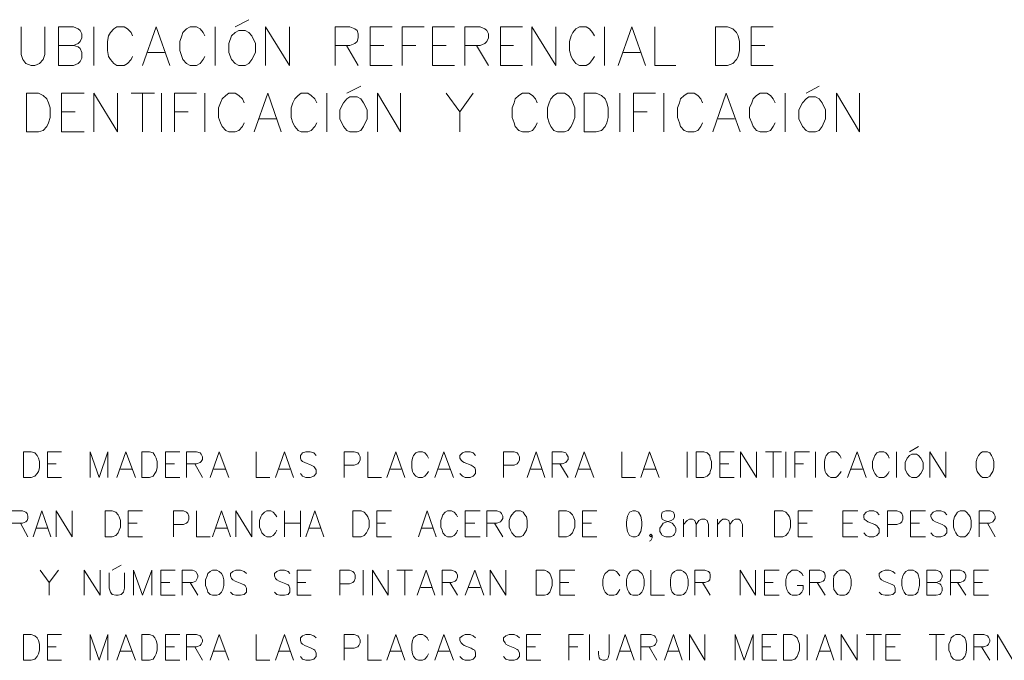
# Model space of a CAD drawing. Header units: millimetres. Extents: x 10 to 175, y 5 to 255.
# Tile 5 of 11: x 46 to 90, y 83 to 111. Entities that reach past the tile are written whole.
import ezdxf

# ---------------------------------------------------------------- set-up
doc = ezdxf.new("R2010")
doc.units = ezdxf.units.MM
doc.layers.add('DGE_SIMBOLOS', color=7, linetype='Continuous', lineweight=0)

msp = doc.modelspace()

# ---------------------------------------------------------------- linework, layer by layer
at = {"layer": 'DGE_SIMBOLOS'}
for points in [[(55.9619, 110.7707), (56.565, 111.0831)], [(46.509, 110.7707), (46.509, 109.5481), (46.588, 109.3207), (46.7191, 109.1502), (46.9556, 109.0648), (47.1132, 109.0648), (47.3236, 109.1502), (47.4808, 109.3207), (47.5598, 109.5481), (47.5598, 110.7707)], [(48.1629, 109.0648), (48.1629, 110.7707), (48.8196, 110.7707), (49.03, 110.6853), (49.1087, 110.5998), (49.1876, 110.4579), (49.1876, 110.2874), (49.1087, 110.1169), (49.03, 110.0314), (48.8196, 109.946), (48.1629, 109.946)], [(49.7128, 109.0648), (49.7128, 110.7707)], [(51.4193, 110.3725), (51.3668, 110.5147), (51.2092, 110.6853), (51.0516, 110.7707), (50.7365, 110.7707), (50.605, 110.6853), (50.4475, 110.5147), (50.3685, 110.3725), (50.316, 110.1169), (50.316, 109.7186), (50.3685, 109.4627), (50.4475, 109.3207), (50.605, 109.1502), (50.7365, 109.0648), (51.0516, 109.0648), (51.2092, 109.1502), (51.3668, 109.3207), (51.4193, 109.4627)], [(51.8659, 109.0648), (52.4694, 110.7707), (53.0732, 109.0648)], [(54.6224, 110.3725), (54.5435, 110.5147), (54.412, 110.6853), (54.2544, 110.7707), (53.9667, 110.7707), (53.8088, 110.6853), (53.6513, 110.5147), (53.5987, 110.3725), (53.5198, 110.1169), (53.5198, 109.7186), (53.5987, 109.4627), (53.6513, 109.3207), (53.8088, 109.1502), (53.9667, 109.0648), (54.2544, 109.0648), (54.412, 109.1502), (54.5435, 109.3207), (54.6224, 109.4627)], [(55.069, 109.0648), (55.069, 110.7707)], [(57.3007, 109.0648), (57.3007, 110.7707), (58.3514, 109.0648), (58.3514, 110.7707)], [(60.3733, 109.0648), (60.3733, 110.7707), (61.029, 110.7707), (61.2391, 110.6853), (61.3442, 110.5998), (61.3967, 110.4579), (61.3967, 110.2874), (61.3442, 110.1169), (61.2391, 110.0314), (61.029, 109.946), (60.3733, 109.946)], [(61.9222, 109.0648), (61.9222, 110.7707), (62.893, 110.7707)], [(63.3396, 109.0648), (63.3396, 110.7707), (64.3114, 110.7707)], [(64.6794, 109.0648), (64.6794, 110.7707), (65.6502, 110.7707)], [(66.0968, 109.0648), (66.0968, 110.7707), (66.78, 110.7707), (66.989, 110.6853), (67.0676, 110.5998), (67.1466, 110.4579), (67.1466, 110.2874), (67.0676, 110.1169), (66.989, 110.0314), (66.78, 109.946), (66.0968, 109.946)], [(67.6722, 109.0648), (67.6722, 110.7707), (68.644, 110.7707)], [(69.0631, 109.0648), (69.0631, 110.7707), (70.1139, 109.0648), (70.1139, 110.7707)], [(71.8207, 110.3725), (71.7417, 110.5147), (71.6106, 110.6853), (71.4527, 110.7707), (71.1647, 110.7707), (71.0071, 110.6853), (70.8756, 110.5147), (70.797, 110.3725), (70.7184, 110.1169), (70.7184, 109.7186), (70.797, 109.4627), (70.8756, 109.3207), (71.0071, 109.1502), (71.1647, 109.0648), (71.4527, 109.0648), (71.6106, 109.1502), (71.7417, 109.3207), (71.8207, 109.4627)], [(72.2669, 109.0648), (72.2669, 110.7707)], [(72.8714, 109.0648), (73.4746, 110.7707), (74.0788, 109.0648)], [(74.4989, 110.7707), (74.4989, 109.0648), (75.4186, 109.0648)], [(78.7525, 109.0648), (78.7525, 110.7707), (79.7236, 110.7707)], [(48.8196, 109.946), (49.03, 109.8895), (49.1087, 109.8041), (49.1876, 109.6336), (49.1876, 109.3776), (49.1087, 109.2353), (49.03, 109.1502), (48.8196, 109.0648), (48.1629, 109.0648)], [(52.1014, 109.6336), (52.837, 109.6336)], [(60.8711, 109.946), (61.3967, 109.0648)], [(61.9222, 109.946), (62.5264, 109.946)], [(63.3396, 109.946), (63.9438, 109.946)], [(64.6794, 109.946), (65.2826, 109.946)], [(66.6221, 109.946), (67.1466, 109.0648)], [(67.6722, 109.946), (68.2499, 109.946)], [(73.108, 109.6336), (73.8422, 109.6336)], [(78.7525, 109.946), (79.3567, 109.946)], [(61.9222, 109.0648), (62.893, 109.0648)], [(64.6794, 109.0648), (65.6502, 109.0648)], [(67.6722, 109.0648), (68.644, 109.0648)], [(78.7525, 109.0648), (79.7236, 109.0648)], [(48.2944, 106.1367), (48.2944, 107.8422), (49.2927, 107.8422)], [(49.7128, 106.1367), (49.7128, 107.8422), (50.7626, 106.1367), (50.7626, 107.8422)], [(51.3668, 107.8422), (52.3904, 107.8422)], [(51.8659, 107.8422), (51.8659, 106.1367)], [(52.7055, 106.1367), (52.7055, 107.8422)], [(53.2836, 106.1367), (53.2836, 107.8422), (54.2544, 107.8422)], [(54.6224, 106.1367), (54.6224, 107.8422)], [(56.3549, 107.4157), (56.2763, 107.5862), (56.1198, 107.7285), (55.9619, 107.8422), (55.6728, 107.8422), (55.5417, 107.7285), (55.3841, 107.5862), (55.3052, 107.4157), (55.2262, 107.1884), (55.2262, 106.7619), (55.3052, 106.5345), (55.3841, 106.364), (55.5417, 106.1935), (55.6728, 106.1367), (55.9619, 106.1367), (56.1198, 106.1935), (56.2763, 106.364), (56.3549, 106.5345)], [(56.8015, 106.1367), (57.4057, 107.8422), (57.9838, 106.1367)], [(59.5588, 107.4157), (59.4798, 107.5862), (59.3226, 107.7285), (59.1647, 107.8422), (58.876, 107.8422), (58.7445, 107.7285), (58.5869, 107.5862), (58.508, 107.4157), (58.4294, 107.1884), (58.4294, 106.7619), (58.508, 106.5345), (58.5869, 106.364), (58.7445, 106.1935), (58.876, 106.1367), (59.1647, 106.1367), (59.3226, 106.1935), (59.4798, 106.364), (59.5588, 106.5345)], [(60.0054, 106.1367), (60.0054, 107.8422)], [(60.8975, 107.8422), (61.5017, 108.155)], [(62.2374, 106.1367), (62.2374, 107.8422), (63.2607, 106.1367), (63.2607, 107.8422)], [(65.2826, 107.8422), (65.8868, 107.0179), (66.4648, 107.8422)], [(69.2996, 107.4157), (69.221, 107.5862), (69.0895, 107.7285), (68.933, 107.8422), (68.644, 107.8422), (68.4864, 107.7285), (68.3288, 107.5862), (68.2763, 107.4157), (68.1974, 107.1884), (68.1974, 106.7619), (68.2763, 106.5345), (68.3288, 106.364), (68.4864, 106.1935), (68.644, 106.1367), (68.933, 106.1367), (69.0895, 106.1935), (69.221, 106.364), (69.2996, 106.5345)], [(72.9501, 106.1367), (72.9501, 107.8422)], [(73.5532, 106.1367), (73.5532, 107.8422), (74.5254, 107.8422)], [(74.893, 106.1367), (74.893, 107.8422)], [(76.5995, 107.4157), (76.5205, 107.5862), (76.3894, 107.7285), (76.2318, 107.8422), (75.9428, 107.8422), (75.7852, 107.7285), (75.6276, 107.5862), (75.5751, 107.4157), (75.4962, 107.1884), (75.4962, 106.7619), (75.5751, 106.5345), (75.6276, 106.364), (75.7852, 106.1935), (75.9428, 106.1367), (76.2318, 106.1367), (76.3894, 106.1935), (76.5205, 106.364), (76.5995, 106.5345)], [(77.0461, 106.1367), (77.6492, 107.8422), (78.2534, 106.1367)], [(79.8023, 107.4157), (79.7236, 107.5862), (79.5932, 107.7285), (79.4356, 107.8422), (79.1466, 107.8422), (78.989, 107.7285), (78.8315, 107.5862), (78.7789, 107.4157), (78.6739, 107.1884), (78.6739, 106.7619), (78.7789, 106.5345), (78.8315, 106.364), (78.989, 106.1935), (79.1466, 106.1367), (79.4356, 106.1367), (79.5932, 106.1935), (79.7236, 106.364), (79.8023, 106.5345)], [(80.2489, 106.1367), (80.2489, 107.8422)], [(81.1685, 107.8422), (81.7462, 108.155)], [(82.5073, 106.1367), (82.5073, 107.8422), (83.5316, 106.1367), (83.5316, 107.8422)], [(48.2944, 107.0179), (48.8986, 107.0179)], [(53.2836, 107.0179), (53.8878, 107.0179)], [(65.8868, 107.0179), (65.8868, 106.1367)], [(73.5532, 107.0179), (74.1574, 107.0179)], [(57.0116, 106.7051), (57.7737, 106.7051)], [(77.2826, 106.7051), (78.0172, 106.7051)], [(48.2944, 106.1367), (49.2927, 106.1367)], [(85.7372, 92.0071), (86.1303, 92.2345)], [(47.6648, 90.87), (47.6648, 92.0071), (48.2944, 92.0071)], [(49.5553, 90.87), (49.5553, 92.0071), (49.9483, 90.87), (50.3424, 92.0071), (50.3424, 90.87)], [(50.7365, 90.87), (51.1306, 92.0071), (51.5507, 90.87)], [(52.8895, 90.87), (52.8895, 92.0071), (53.5198, 92.0071)], [(53.8088, 90.87), (53.8088, 92.0071), (54.2544, 92.0071), (54.412, 91.9503), (54.4645, 91.8934), (54.517, 91.7798), (54.517, 91.6661), (54.4645, 91.5807), (54.412, 91.5238), (54.2544, 91.467), (53.8088, 91.467)], [(54.8586, 90.87), (55.2527, 92.0071), (55.6728, 90.87)], [(56.8805, 92.0071), (56.8805, 90.87), (57.4847, 90.87)], [(57.7473, 90.87), (58.1414, 92.0071), (58.5344, 90.87)], [(59.5327, 91.8366), (59.4276, 91.9503), (59.2697, 92.0071), (59.0861, 92.0071), (58.9285, 91.9503), (58.8495, 91.8366), (58.8495, 91.7226), (58.876, 91.6375), (58.9285, 91.5807), (59.0335, 91.5238), (59.3226, 91.4101), (59.4276, 91.3533), (59.4798, 91.2965), (59.5327, 91.211), (59.5327, 91.0405), (59.4276, 90.9268), (59.2697, 90.87), (59.0861, 90.87), (58.9285, 90.9268), (58.8495, 91.0405)], [(60.7661, 90.87), (60.7661, 92.0071), (61.213, 92.0071), (61.3702, 91.9503), (61.4231, 91.8934), (61.4756, 91.7798), (61.4756, 91.6375), (61.4231, 91.5238), (61.3702, 91.467), (61.213, 91.4101), (60.7661, 91.4101)], [(61.8168, 92.0071), (61.8168, 90.87), (62.4214, 90.87)], [(62.6565, 90.87), (63.0506, 92.0071), (63.4447, 90.87)], [(64.4954, 91.7226), (64.4429, 91.8366), (64.3379, 91.9503), (64.2328, 92.0071), (64.0488, 92.0071), (63.9438, 91.9503), (63.8388, 91.8366), (63.7862, 91.7226), (63.7598, 91.5807), (63.7598, 91.2965), (63.7862, 91.1259), (63.8388, 91.0405), (63.9438, 90.9268), (64.0488, 90.87), (64.2328, 90.87), (64.3379, 90.9268), (64.4429, 91.0405), (64.4954, 91.1259)], [(64.7835, 90.87), (65.1775, 92.0071), (65.5977, 90.87)], [(66.5695, 91.8366), (66.4648, 91.9503), (66.3334, 92.0071), (66.1229, 92.0071), (65.9918, 91.9503), (65.8868, 91.8366), (65.8868, 91.7226), (65.9393, 91.6375), (65.9918, 91.5807), (66.0704, 91.5238), (66.3859, 91.4101), (66.4648, 91.3533), (66.5434, 91.2965), (66.5695, 91.211), (66.5695, 91.0405), (66.4648, 90.9268), (66.3334, 90.87), (66.1229, 90.87), (65.9918, 90.9268), (65.8868, 91.0405)], [(67.8033, 90.87), (67.8033, 92.0071), (68.2763, 92.0071), (68.4074, 91.9503), (68.46, 91.8934), (68.5125, 91.7798), (68.5125, 91.6375), (68.46, 91.5238), (68.4074, 91.467), (68.2763, 91.4101), (67.8033, 91.4101)], [(68.8541, 90.87), (69.2471, 92.0071), (69.6412, 90.87)], [(69.9563, 90.87), (69.9563, 92.0071), (70.4029, 92.0071), (70.5605, 91.9503), (70.5869, 91.8934), (70.6655, 91.7798), (70.6655, 91.6661), (70.5869, 91.5807), (70.5605, 91.5238), (70.4029, 91.467), (69.9563, 91.467)], [(70.981, 90.87), (71.3741, 92.0071), (71.7942, 90.87)], [(73.029, 92.0071), (73.029, 90.87), (73.6322, 90.87)], [(73.8683, 90.87), (74.2628, 92.0071), (74.6829, 90.87)], [(75.9167, 90.87), (75.9167, 92.0071)], [(77.3615, 90.87), (77.3615, 92.0071), (77.9908, 92.0071)], [(78.2798, 90.87), (78.2798, 92.0071), (78.989, 90.87), (78.989, 92.0071)], [(79.3831, 92.0071), (80.0913, 92.0071)], [(79.7236, 92.0071), (79.7236, 90.87)], [(80.2753, 90.87), (80.2753, 92.0071)], [(80.6694, 90.87), (80.6694, 92.0071), (81.3261, 92.0071)], [(81.5887, 90.87), (81.5887, 92.0071)], [(82.7174, 91.7226), (82.6645, 91.8366), (82.5595, 91.9503), (82.4809, 92.0071), (82.2708, 92.0071), (82.1654, 91.9503), (82.0603, 91.8366), (82.0082, 91.7226), (81.9817, 91.5807), (81.9817, 91.2965), (82.0082, 91.1259), (82.0603, 91.0405), (82.1654, 90.9268), (82.2708, 90.87), (82.4809, 90.87), (82.5595, 90.9268), (82.6645, 91.0405), (82.7174, 91.1259)], [(83.0064, 90.87), (83.4266, 92.0071), (83.8207, 90.87)], [(84.844, 91.7226), (84.7915, 91.8366), (84.6864, 91.9503), (84.6078, 92.0071), (84.3974, 92.0071), (84.2923, 91.9503), (84.2134, 91.8366), (84.1612, 91.7226), (84.1083, 91.5807), (84.1083, 91.2965), (84.1612, 91.1259), (84.2134, 91.0405), (84.2923, 90.9268), (84.3974, 90.87), (84.6078, 90.87), (84.6864, 90.9268), (84.7915, 91.0405), (84.844, 91.1259)], [(85.1594, 90.87), (85.1594, 92.0071)], [(86.6294, 90.87), (86.6294, 92.0071), (87.3386, 90.87), (87.3386, 92.0071)], [(47.6648, 91.467), (48.0579, 91.467)], [(52.8895, 91.467), (53.2836, 91.467)], [(54.1755, 91.467), (54.517, 90.87)], [(70.2979, 91.467), (70.6655, 90.87)], [(77.3615, 91.467), (77.7542, 91.467)], [(80.6694, 91.467), (81.0631, 91.467)], [(50.8941, 91.2396), (51.3932, 91.2396)], [(55.0162, 91.2396), (55.5153, 91.2396)], [(57.9048, 91.2396), (58.3769, 91.2396)], [(62.8141, 91.2396), (63.2871, 91.2396)], [(64.941, 91.2396), (65.4402, 91.2396)], [(69.0116, 91.2396), (69.5097, 91.2396)], [(71.1386, 91.2396), (71.6367, 91.2396)], [(74.0262, 91.2396), (74.5254, 91.2396)], [(83.1636, 91.2396), (83.6628, 91.2396)], [(47.6648, 90.87), (48.2944, 90.87)], [(52.8895, 90.87), (53.5198, 90.87)], [(77.3615, 90.87), (77.9908, 90.87)], [(46.1149, 89.3918), (46.5615, 89.3918), (46.7191, 89.3349), (46.7716, 89.2781), (46.7981, 89.1644), (46.7981, 89.0507), (46.7716, 88.9653), (46.7191, 88.9085), (46.5615, 88.8516), (46.1149, 88.8516)], [(47.4283, 89.3918), (47.0346, 88.2546)], [(47.4283, 89.3918), (47.8214, 88.2546)], [(48.0579, 89.3918), (48.0579, 88.2546)], [(48.0579, 89.3918), (48.7671, 88.2546), (48.7671, 89.3918)], [(50.2109, 89.3918), (50.2109, 88.2546)], [(50.2109, 89.3918), (50.5264, 89.3918), (50.684, 89.3349), (50.789, 89.2209), (50.8415, 89.1358), (50.8941, 88.9653), (50.8941, 88.6811), (50.8415, 88.5388), (50.789, 88.4252), (50.684, 88.3115), (50.5264, 88.2546), (50.2109, 88.2546)], [(51.2356, 89.3918), (51.2356, 88.2546)], [(51.2356, 89.3918), (51.8659, 89.3918)], [(53.2311, 89.3918), (53.2311, 88.2546)], [(53.2311, 89.3918), (53.6777, 89.3918), (53.8088, 89.3349), (53.8614, 89.2781), (53.9139, 89.1644), (53.9139, 89.0222), (53.8614, 88.9085), (53.8088, 88.8516), (53.6777, 88.7948), (53.2311, 88.7948)], [(54.2544, 89.3918), (54.2544, 88.2546), (54.8586, 88.2546)], [(55.3577, 89.3918), (54.9636, 88.2546)], [(55.3577, 89.3918), (55.7518, 88.2546)], [(55.9883, 89.3918), (55.9883, 88.2546)], [(55.9883, 89.3918), (56.6965, 88.2546), (56.6965, 89.3918)], [(57.7998, 89.1358), (57.7473, 89.2209), (57.6422, 89.3346), (57.5372, 89.3914), (57.3532, 89.3914), (57.2481, 89.3346), (57.1431, 89.2209), (57.0906, 89.1358), (57.0381, 88.9653), (57.0381, 88.6807), (57.0906, 88.5385), (57.1431, 88.4248), (57.2481, 88.3111), (57.3532, 88.2543), (57.5372, 88.2543), (57.6422, 88.3111), (57.7473, 88.4248), (57.7998, 88.5385)], [(58.1414, 89.3918), (58.1414, 88.2546)], [(58.8495, 89.3918), (58.8495, 88.2546)], [(59.4798, 89.3918), (59.0861, 88.2546)], [(59.4798, 89.3918), (59.8742, 88.2546)], [(61.1602, 89.3918), (61.1602, 88.2546)], [(61.1602, 89.3918), (61.5281, 89.3918), (61.6593, 89.3349), (61.7643, 89.2209), (61.8168, 89.1358), (61.8694, 88.9653), (61.8694, 88.6811), (61.8168, 88.5388), (61.7643, 88.4252), (61.6593, 88.3115), (61.5281, 88.2546), (61.1602, 88.2546)], [(62.2113, 89.3918), (62.2113, 88.2546)], [(62.2113, 89.3918), (62.8669, 89.3918)], [(64.4429, 89.3918), (64.0488, 88.2546)], [(64.4429, 89.3918), (64.836, 88.2546)], [(65.7817, 89.1358), (65.7292, 89.2209), (65.6238, 89.3346), (65.5191, 89.3914), (65.3351, 89.3914), (65.2301, 89.3346), (65.1247, 89.2209), (65.0986, 89.1358), (65.0461, 88.9653), (65.0461, 88.6807), (65.0986, 88.5385), (65.1247, 88.4248), (65.2301, 88.3111), (65.3351, 88.2543), (65.5191, 88.2543), (65.6238, 88.3111), (65.7292, 88.4248), (65.7817, 88.5385)], [(66.1229, 89.3918), (66.1229, 88.2546)], [(66.1229, 89.3918), (66.78, 89.3918)], [(67.068, 89.3918), (67.068, 88.2546)], [(67.068, 89.3918), (67.5142, 89.3918), (67.6722, 89.3349), (67.7243, 89.2781), (67.7772, 89.1644), (67.7772, 89.0507), (67.7243, 88.9653), (67.6722, 88.9085), (67.5142, 88.8516), (67.068, 88.8516)], [(70.2454, 89.3918), (70.2454, 88.2546)], [(70.2454, 89.3918), (70.5869, 89.3918), (70.7445, 89.3349), (70.8495, 89.2209), (70.9021, 89.1358), (70.9546, 88.9653), (70.9546, 88.6811), (70.9021, 88.5388), (70.8495, 88.4252), (70.7445, 88.3115), (70.5869, 88.2546), (70.2454, 88.2546)], [(71.2951, 89.3918), (71.2951, 88.2546)], [(71.2951, 89.3918), (71.9257, 89.3918)], [(79.7762, 89.3918), (79.7762, 88.2546)], [(79.7762, 89.3918), (80.1438, 89.3918), (80.2753, 89.3349), (80.3803, 89.2209), (80.4328, 89.1358), (80.4854, 88.9653), (80.4854, 88.6811), (80.4328, 88.5388), (80.3803, 88.4252), (80.2753, 88.3115), (80.1438, 88.2546), (79.7762, 88.2546)], [(80.8269, 89.3918), (80.8269, 88.2546)], [(80.8269, 89.3918), (81.4572, 89.3918)], [(82.796, 89.3918), (82.796, 88.2546)], [(82.796, 89.3918), (83.4527, 89.3918)], [(84.3974, 89.2209), (84.2923, 89.3346), (84.1612, 89.3914), (83.9518, 89.3914), (83.8207, 89.3346), (83.7156, 89.2209), (83.7156, 89.1358), (83.7417, 89.0218), (83.8207, 88.9653), (83.8993, 88.9081), (84.2134, 88.7944), (84.2923, 88.7376), (84.3449, 88.6807), (84.3974, 88.5957), (84.3974, 88.4248), (84.2923, 88.3111), (84.1612, 88.2543), (83.9518, 88.2543), (83.8207, 88.3111), (83.7156, 88.4248)], [(84.765, 89.3918), (84.765, 88.2546)], [(84.765, 89.3918), (85.1855, 89.3918), (85.3431, 89.3349), (85.3956, 89.2781), (85.4481, 89.1644), (85.4481, 89.0222), (85.3956, 88.9085), (85.3431, 88.8516), (85.1855, 88.7948), (84.765, 88.7948)], [(85.7897, 89.3918), (85.7897, 88.2546)], [(85.7897, 89.3918), (86.4454, 89.3918)], [(87.3911, 89.2209), (87.2861, 89.3346), (87.1285, 89.3914), (86.9181, 89.3914), (86.7869, 89.3346), (86.6819, 89.2209), (86.6819, 89.1358), (86.7344, 89.0218), (86.7869, 88.9653), (86.892, 88.9081), (87.181, 88.7944), (87.2861, 88.7376), (87.3386, 88.6807), (87.3911, 88.5957), (87.3911, 88.4248), (87.2861, 88.3111), (87.1285, 88.2543), (86.9181, 88.2543), (86.7869, 88.3111), (86.6819, 88.4248)], [(88.8085, 89.3918), (88.8085, 88.2546)], [(88.8085, 89.3918), (89.2815, 89.3918), (89.413, 89.3349), (89.4655, 89.2781), (89.5177, 89.1644), (89.5177, 89.0507), (89.4655, 88.9653), (89.413, 88.9085), (89.2815, 88.8516), (88.8085, 88.8516)], [(46.4829, 88.8516), (46.7981, 88.2543)], [(51.2356, 88.8516), (51.6297, 88.8516)], [(58.1414, 88.8516), (58.8495, 88.8516)], [(62.2113, 88.8516), (62.605, 88.8516)], [(66.1229, 88.8516), (66.5434, 88.8516)], [(67.4092, 88.8516), (67.7772, 88.2543)], [(71.2951, 88.8516), (71.6892, 88.8516)], [(75.7588, 89.0218), (75.7588, 88.2543)], [(75.7588, 88.7944), (75.9167, 88.9653), (76.0214, 89.0218), (76.1529, 89.0218), (76.2579, 88.9653), (76.3104, 88.7944), (76.3104, 88.2543)], [(76.3104, 88.7944), (76.4419, 88.9653), (76.5469, 89.0218), (76.7045, 89.0218), (76.8095, 88.9653), (76.8624, 88.7944), (76.8624, 88.2543)], [(77.2561, 89.0218), (77.2561, 88.2543)], [(77.2561, 88.7944), (77.4141, 88.9653), (77.4927, 89.0218), (77.6492, 89.0218), (77.7542, 88.9653), (77.8068, 88.7944), (77.8068, 88.2543)], [(77.8068, 88.7944), (77.9382, 88.9653), (78.0433, 89.0218), (78.2009, 89.0218), (78.2798, 88.9653), (78.3584, 88.7944), (78.3584, 88.2543)], [(80.8269, 88.8516), (81.221, 88.8516)], [(82.796, 88.8516), (83.2165, 88.8516)], [(85.7897, 88.8516), (86.1828, 88.8516)], [(89.1765, 88.8516), (89.5177, 88.2543)], [(47.1657, 88.6239), (47.6648, 88.6239)], [(55.1215, 88.6239), (55.5942, 88.6239)], [(59.2436, 88.6239), (59.7163, 88.6239)], [(64.1803, 88.6239), (64.7055, 88.6239)], [(74.3675, 88.3111), (74.3149, 88.3679), (74.2628, 88.3111), (74.3149, 88.2543), (74.3675, 88.3111), (74.3675, 88.1974), (74.3149, 88.0837), (74.2628, 88.0555)], [(51.2356, 88.2546), (51.8659, 88.2546)], [(62.2113, 88.2546), (62.8669, 88.2546)], [(66.1229, 88.2546), (66.78, 88.2546)], [(71.2951, 88.2546), (71.9257, 88.2546)], [(80.8269, 88.2546), (81.4572, 88.2546)], [(82.796, 88.2546), (83.4527, 88.2546)], [(85.7897, 88.2546), (86.4454, 88.2546)], [(50.5264, 86.7761), (50.9201, 87.0038)], [(47.3497, 86.7761), (47.7428, 86.2359), (48.1629, 86.7761)], [(49.2927, 85.6675), (49.2927, 86.7761), (50.0009, 85.6675), (50.0009, 86.7761)], [(50.3949, 86.6624), (50.3949, 85.98), (50.4475, 85.8094), (50.5264, 85.6958), (50.684, 85.6675), (50.789, 85.6675), (50.9201, 85.6958), (51.0255, 85.8094), (51.0781, 85.98), (51.0781, 86.6624)], [(51.4718, 85.6675), (51.4718, 86.7761), (51.8659, 85.6675), (52.2854, 86.7761), (52.2854, 85.6675)], [(52.6795, 85.6675), (52.6795, 86.7761), (53.3097, 86.7761)], [(53.6248, 85.6675), (53.6248, 86.7761), (54.0714, 86.7761), (54.228, 86.7192), (54.2544, 86.6624), (54.3069, 86.5487), (54.3069, 86.4633), (54.2544, 86.3496), (54.228, 86.2928), (54.0714, 86.2359), (53.6248, 86.2359)], [(56.46, 86.6342), (56.3549, 86.7192), (56.1984, 86.7761), (55.9883, 86.7761), (55.8568, 86.7192), (55.7518, 86.6342), (55.7518, 86.5201), (55.8043, 86.4064), (55.8568, 86.3496), (55.9619, 86.2928), (56.2499, 86.1791), (56.3549, 86.1222), (56.4075, 86.094), (56.46, 85.9803), (56.46, 85.8094), (56.3549, 85.6958), (56.1984, 85.6675), (55.9883, 85.6675), (55.8568, 85.6958), (55.7518, 85.8094)], [(58.3769, 86.6342), (58.2989, 86.7192), (58.1414, 86.7761), (57.9313, 86.7761), (57.7998, 86.7192), (57.6948, 86.6342), (57.6948, 86.5201), (57.7473, 86.4064), (57.7998, 86.3496), (57.9048, 86.2928), (58.1939, 86.1791), (58.2989, 86.1222), (58.325, 86.094), (58.3769, 85.9803), (58.3769, 85.8094), (58.2989, 85.6958), (58.1414, 85.6675), (57.9313, 85.6675), (57.7998, 85.6958), (57.6948, 85.8094)], [(58.692, 85.6675), (58.692, 86.7761), (59.3226, 86.7761)], [(60.5824, 85.6675), (60.5824, 86.7761), (61.0026, 86.7761), (61.1602, 86.7192), (61.213, 86.6624), (61.2652, 86.5487), (61.2652, 86.4064), (61.213, 86.2928), (61.1602, 86.2359), (61.0026, 86.1791), (60.5824, 86.1791)], [(61.6068, 85.6675), (61.6068, 86.7761)], [(62.0273, 85.6675), (62.0273, 86.7761), (62.709, 85.6675), (62.709, 86.7761)], [(63.1031, 86.7761), (63.7862, 86.7761)], [(63.4447, 86.7761), (63.4447, 85.6675)], [(63.9963, 85.6675), (64.3904, 86.7761), (64.7835, 85.6675)], [(65.0986, 85.6675), (65.0986, 86.7761), (65.5191, 86.7761), (65.6767, 86.7192), (65.7292, 86.6624), (65.7817, 86.5487), (65.7817, 86.4633), (65.7292, 86.3496), (65.6767, 86.2928), (65.5191, 86.2359), (65.0986, 86.2359)], [(66.1229, 85.6675), (66.5434, 86.7761), (66.9365, 85.6675)], [(67.2252, 85.6675), (67.2252, 86.7761), (67.9083, 85.6675), (67.9083, 86.7761)], [(70.2979, 85.6675), (70.2979, 86.7761), (70.9546, 86.7761)], [(72.9501, 86.5201), (72.8714, 86.6338), (72.7925, 86.7192), (72.6874, 86.7761), (72.4774, 86.7761), (72.3984, 86.7192), (72.2934, 86.6338), (72.2408, 86.5201), (72.1883, 86.3496), (72.1883, 86.0936), (72.2408, 85.9231), (72.2934, 85.8094), (72.3984, 85.6958), (72.4774, 85.6675), (72.6874, 85.6675), (72.7925, 85.6958), (72.8714, 85.8094), (72.9501, 85.9231)], [(74.3149, 86.7761), (74.3149, 85.6675), (74.9194, 85.6675)], [(76.2579, 85.6675), (76.2579, 86.7761), (76.7045, 86.7761), (76.8624, 86.7192), (76.9149, 86.6624), (76.941, 86.5487), (76.941, 86.4633), (76.9149, 86.3496), (76.8624, 86.2928), (76.7045, 86.2359), (76.2579, 86.2359)], [(78.2534, 85.6675), (78.2534, 86.7761), (78.9365, 85.6675), (78.9365, 86.7761)], [(79.3306, 85.6675), (79.3306, 86.7761), (79.9863, 86.7761)], [(81.037, 86.5201), (80.9845, 86.6338), (80.8795, 86.7192), (80.7741, 86.7761), (80.564, 86.7761), (80.4854, 86.7192), (80.3803, 86.6338), (80.3278, 86.5201), (80.275, 86.3496), (80.275, 86.0936), (80.3278, 85.9231), (80.3803, 85.8094), (80.4854, 85.6958), (80.564, 85.6675), (80.7741, 85.6675), (80.8795, 85.6958), (80.9845, 85.8094), (81.037, 85.9231), (81.037, 86.0936), (80.7741, 86.0936)], [(81.3261, 85.6675), (81.3261, 86.7761), (81.7727, 86.7761), (81.9292, 86.7192), (81.9817, 86.6624), (82.0082, 86.5487), (82.0082, 86.4633), (81.9817, 86.3496), (81.9292, 86.2928), (81.7727, 86.2359), (81.3261, 86.2359)], [(85.1069, 86.6342), (85.0016, 86.7192), (84.844, 86.7761), (84.6603, 86.7761), (84.5024, 86.7192), (84.3974, 86.6342), (84.3974, 86.5201), (84.4499, 86.4064), (84.5024, 86.3496), (84.6075, 86.2928), (84.8965, 86.1791), (85.0016, 86.1222), (85.0541, 86.094), (85.1069, 85.9803), (85.1069, 85.8094), (85.0016, 85.6958), (84.844, 85.6675), (84.6603, 85.6675), (84.5024, 85.6958), (84.3974, 85.8094)], [(86.4979, 85.6675), (86.4979, 86.7761), (86.9181, 86.7761), (87.076, 86.7192), (87.1285, 86.6624), (87.181, 86.5487), (87.181, 86.4633), (87.1285, 86.3496), (87.076, 86.2928), (86.9181, 86.2359), (86.4979, 86.2359)], [(87.5487, 85.6675), (87.5487, 86.7761), (87.9692, 86.7761), (88.1267, 86.7192), (88.1793, 86.6624), (88.2318, 86.5487), (88.2318, 86.4633), (88.1793, 86.3496), (88.1267, 86.2928), (87.9692, 86.2359), (87.5487, 86.2359)], [(88.5723, 85.6675), (88.5723, 86.7761), (89.229, 86.7761)], [(47.7428, 86.2359), (47.7428, 85.6675)], [(52.6795, 86.2359), (53.0732, 86.2359)], [(53.9667, 86.2359), (54.3069, 85.6675)], [(58.692, 86.2359), (59.0861, 86.2359)], [(65.4402, 86.2359), (65.7817, 85.6675)], [(70.2979, 86.2359), (70.692, 86.2359)], [(76.5995, 86.2359), (76.941, 85.6675)], [(79.3306, 86.2359), (79.7236, 86.2359)], [(81.6676, 86.2359), (82.0082, 85.6675)], [(86.9181, 86.2359), (87.076, 86.1791), (87.1285, 86.1222), (87.181, 86.0086), (87.181, 85.8663), (87.1285, 85.7526), (87.076, 85.6958), (86.9181, 85.6675), (86.4979, 85.6675)], [(87.8638, 86.2359), (88.2318, 85.6675)], [(88.5723, 86.2359), (88.9664, 86.2359)], [(52.6795, 85.6675), (53.3097, 85.6675)], [(58.692, 85.6675), (59.3226, 85.6675)], [(64.1539, 86.0086), (64.653, 86.0086)], [(66.2808, 86.0086), (66.78, 86.0086)], [(70.2979, 85.6675), (70.9546, 85.6675)], [(79.3306, 85.6675), (79.9863, 85.6675)], [(88.5723, 85.6675), (89.229, 85.6675)], [(47.6648, 82.7962), (47.6648, 83.9334), (48.2944, 83.9334)], [(49.5553, 82.7962), (49.5553, 83.9334), (49.9483, 82.7962), (50.3424, 83.9334), (50.3424, 82.7962)], [(50.7365, 82.7962), (51.1306, 83.9334), (51.5507, 82.7962)], [(52.8895, 82.7962), (52.8895, 83.9334), (53.5198, 83.9334)], [(53.8088, 82.7962), (53.8088, 83.9334), (54.2544, 83.9334), (54.412, 83.8762), (54.4645, 83.8197), (54.517, 83.7056), (54.517, 83.6206), (54.4645, 83.5069), (54.412, 83.4501), (54.2544, 83.3932), (53.8088, 83.3932)], [(54.8586, 82.7962), (55.2527, 83.9334), (55.6728, 82.7962)], [(56.8805, 83.9334), (56.8805, 82.7962), (57.4847, 82.7962)], [(57.7473, 82.7962), (58.1414, 83.9334), (58.5344, 82.7962)], [(59.5327, 83.7911), (59.4276, 83.8762), (59.2697, 83.9334), (59.0861, 83.9334), (58.9285, 83.8762), (58.8495, 83.7911), (58.8495, 83.6774), (58.876, 83.5637), (58.9285, 83.5069), (59.0335, 83.4501), (59.3226, 83.336), (59.4276, 83.2795), (59.4798, 83.2509), (59.5327, 83.1086), (59.5327, 82.9667), (59.4276, 82.8527), (59.2697, 82.7962), (59.0861, 82.7962), (58.9285, 82.8527), (58.8495, 82.9667)], [(60.7661, 82.7962), (60.7661, 83.9334), (61.213, 83.9334), (61.3702, 83.8762), (61.4231, 83.8197), (61.4756, 83.7056), (61.4756, 83.5637), (61.4231, 83.4501), (61.3702, 83.3932), (61.213, 83.336), (60.7661, 83.336)], [(61.8168, 83.9334), (61.8168, 82.7962), (62.4214, 82.7962)], [(62.6565, 82.7962), (63.0506, 83.9334), (63.4447, 82.7962)], [(64.4954, 83.677), (64.4429, 83.7907), (64.3379, 83.8762), (64.2328, 83.933), (64.0488, 83.933), (63.9438, 83.8762), (63.8388, 83.7907), (63.7862, 83.677), (63.7598, 83.5065), (63.7598, 83.2509), (63.7862, 83.0804), (63.8388, 82.9667), (63.9438, 82.8527), (64.0488, 82.7959), (64.2328, 82.7959), (64.3379, 82.8527), (64.4429, 82.9667), (64.4954, 83.0804)], [(64.7835, 82.7962), (65.1775, 83.9334), (65.5977, 82.7962)], [(66.5695, 83.7911), (66.4648, 83.8762), (66.3334, 83.9334), (66.1229, 83.9334), (65.9918, 83.8762), (65.8868, 83.7911), (65.8868, 83.6774), (65.9393, 83.5637), (65.9918, 83.5069), (66.0704, 83.4501), (66.3859, 83.336), (66.4648, 83.2795), (66.5434, 83.2509), (66.5695, 83.1086), (66.5695, 82.9667), (66.4648, 82.8527), (66.3334, 82.7962), (66.1229, 82.7962), (65.9918, 82.8527), (65.8868, 82.9667)], [(68.5125, 83.7911), (68.4074, 83.8762), (68.2763, 83.9334), (68.0662, 83.9334), (67.9083, 83.8762), (67.8033, 83.7911), (67.8033, 83.6774), (67.8822, 83.5637), (67.9083, 83.5069), (68.0134, 83.4501), (68.3024, 83.336), (68.4074, 83.2795), (68.46, 83.2509), (68.5125, 83.1086), (68.5125, 82.9667), (68.4074, 82.8527), (68.2763, 82.7962), (68.0662, 82.7962), (67.9083, 82.8527), (67.8033, 82.9667)], [(68.828, 82.7962), (68.828, 83.9334), (69.4572, 83.9334)], [(70.692, 82.7962), (70.692, 83.9334), (71.3476, 83.9334)], [(71.6106, 82.7962), (71.6106, 83.9334)], [(72.4774, 83.9334), (72.4774, 83.0804), (72.4248, 82.9099), (72.3984, 82.8527), (72.2934, 82.7962), (72.1883, 82.7962), (72.0833, 82.8527), (72.0308, 82.9099), (72.0043, 83.0804), (72.0043, 83.1941)], [(72.7925, 82.7962), (73.1866, 83.9334), (73.5796, 82.7962)], [(73.8683, 82.7962), (73.8683, 83.9334), (74.3149, 83.9334), (74.4728, 83.8762), (74.5254, 83.8197), (74.5779, 83.7056), (74.5779, 83.6206), (74.5254, 83.5069), (74.4728, 83.4501), (74.3149, 83.3932), (73.8683, 83.3932)], [(74.9194, 82.7962), (75.3132, 83.9334), (75.7062, 82.7962)], [(76.0214, 82.7962), (76.0214, 83.9334), (76.7045, 82.7962), (76.7045, 83.9334)], [(78.0433, 82.7962), (78.0433, 83.9334), (78.4374, 82.7962), (78.8315, 83.9334), (78.8315, 82.7962)], [(79.2255, 82.7962), (79.2255, 83.9334), (79.8812, 83.9334)], [(81.221, 82.7962), (81.221, 83.9334)], [(81.6151, 82.7962), (82.0082, 83.9334), (82.4019, 82.7962)], [(82.7174, 82.7962), (82.7174, 83.9334), (83.4266, 82.7962), (83.4266, 83.9334)], [(83.8207, 83.9334), (84.5024, 83.9334)], [(84.1612, 83.9334), (84.1612, 82.7962)], [(84.6864, 82.7962), (84.6864, 83.9334), (85.3431, 83.9334)], [(86.603, 83.9334), (87.2861, 83.9334)], [(86.9181, 83.9334), (86.9181, 82.7962)], [(88.5723, 82.7962), (88.5723, 83.9334), (89.0186, 83.9334), (89.1765, 83.8762), (89.229, 83.8197), (89.2815, 83.7056), (89.2815, 83.6206), (89.229, 83.5069), (89.1765, 83.4501), (89.0186, 83.3932), (88.5723, 83.3932)], [(89.6231, 82.7962), (89.6231, 83.9334), (90.3059, 82.7962), (90.3059, 83.9334)], [(47.6648, 83.3929), (48.0579, 83.3929)], [(50.8941, 83.1941), (51.3932, 83.1941)], [(52.8895, 83.3929), (53.2836, 83.3929)], [(54.1755, 83.3929), (54.517, 82.7959)], [(55.0162, 83.1941), (55.5153, 83.1941)], [(57.9048, 83.1941), (58.3769, 83.1941)], [(62.8141, 83.1941), (63.2871, 83.1941)], [(64.941, 83.1941), (65.4402, 83.1941)], [(68.828, 83.3929), (69.221, 83.3929)], [(70.692, 83.3929), (71.0861, 83.3929)], [(72.9501, 83.1941), (73.4217, 83.1941)], [(74.2363, 83.3929), (74.5779, 82.7959)], [(75.077, 83.1941), (75.5751, 83.1941)], [(79.2255, 83.3929), (79.6193, 83.3929)], [(81.7727, 83.1941), (82.2708, 83.1941)], [(84.6864, 83.3929), (85.1066, 83.3929)], [(88.9139, 83.3929), (89.2815, 82.7959)], [(47.6648, 82.7962), (48.2944, 82.7962)], [(52.8895, 82.7962), (53.5198, 82.7962)], [(68.828, 82.7962), (69.4572, 82.7962)], [(79.2255, 82.7962), (79.8812, 82.7962)], [(84.6864, 82.7962), (85.3431, 82.7962)]]:
    msp.add_lwpolyline(points, dxfattribs=at)
for points in [[(56.1198, 110.5998), (55.9619, 110.5144), (55.8043, 110.3725), (55.6728, 110.0314), (55.6728, 109.6332), (55.8043, 109.3207), (55.9619, 109.1499), (56.1198, 109.0648), (56.4075, 109.0648), (56.565, 109.1499), (56.6965, 109.3207), (56.8541, 109.6332), (56.8541, 110.0314), (56.6965, 110.3725), (56.565, 110.5144), (56.4075, 110.5998), (56.1198, 110.5998)], [(77.1775, 109.0648), (77.1775, 110.7707), (77.7017, 110.7707), (77.9382, 110.6853), (78.0958, 110.5147), (78.1748, 110.3725), (78.2273, 110.1169), (78.2273, 109.7186), (78.1748, 109.4627), (78.0958, 109.3207), (77.9382, 109.1502), (77.7017, 109.0648), (77.1775, 109.0648)], [(46.7455, 106.1367), (46.7455, 107.8422), (47.2707, 107.8422), (47.4812, 107.7285), (47.6387, 107.5862), (47.7163, 107.4157), (47.7953, 107.1884), (47.7953, 106.7619), (47.7163, 106.5345), (47.6387, 106.364), (47.4812, 106.1935), (47.2707, 106.1367), (46.7455, 106.1367)], [(70.1928, 107.8422), (70.0353, 107.7285), (69.9038, 107.5862), (69.8252, 107.4157), (69.7462, 107.1884), (69.7462, 106.7619), (69.8252, 106.5345), (69.9038, 106.364), (70.0353, 106.1935), (70.1928, 106.1367), (70.508, 106.1367), (70.6655, 106.1935), (70.797, 106.364), (70.8756, 106.5345), (70.9546, 106.7619), (70.9546, 107.1884), (70.8756, 107.4157), (70.797, 107.5862), (70.6655, 107.7285), (70.508, 107.8422), (70.1928, 107.8422)], [(71.3741, 106.1367), (71.3741, 107.8422), (71.8993, 107.8422), (72.1358, 107.7285), (72.2934, 107.5862), (72.3723, 107.4157), (72.4248, 107.1884), (72.4248, 106.7619), (72.3723, 106.5345), (72.2934, 106.364), (72.1358, 106.1935), (71.8993, 106.1367), (71.3741, 106.1367)], [(61.029, 107.6717), (60.8975, 107.5866), (60.74, 107.4157), (60.5824, 107.1033), (60.5824, 106.7051), (60.74, 106.364), (60.8975, 106.1935), (61.029, 106.1367), (61.3442, 106.1367), (61.5017, 106.1935), (61.6332, 106.364), (61.7908, 106.7051), (61.7908, 107.1033), (61.6332, 107.4157), (61.5017, 107.5866), (61.3442, 107.6717), (61.029, 107.6717)], [(81.2996, 107.6717), (81.1685, 107.5866), (81.0106, 107.4157), (80.853, 107.1033), (80.853, 106.7051), (81.0106, 106.364), (81.1685, 106.1935), (81.2996, 106.1367), (81.5887, 106.1367), (81.7462, 106.1935), (81.8767, 106.364), (82.0342, 106.7051), (82.0342, 107.1033), (81.8767, 107.4157), (81.7462, 107.5866), (81.5887, 107.6717), (81.2996, 107.6717)], [(46.6141, 90.87), (46.6141, 92.0071), (46.9556, 92.0071), (47.1132, 91.9503), (47.2182, 91.8366), (47.2707, 91.7226), (47.3236, 91.5807), (47.3236, 91.2965), (47.2707, 91.1259), (47.2182, 91.0405), (47.1132, 90.9268), (46.9556, 90.87), (46.6141, 90.87)], [(51.8398, 90.87), (51.8398, 92.0071), (52.1803, 92.0071), (52.3379, 91.9503), (52.4165, 91.8366), (52.4694, 91.7226), (52.5215, 91.5807), (52.5215, 91.2965), (52.4694, 91.1259), (52.4165, 91.0405), (52.3379, 90.9268), (52.1803, 90.87), (51.8398, 90.87)], [(76.3104, 90.87), (76.3104, 92.0071), (76.652, 92.0071), (76.8095, 91.9503), (76.9149, 91.8366), (76.941, 91.7226), (76.9935, 91.5807), (76.9935, 91.2965), (76.941, 91.1259), (76.9149, 91.0405), (76.8095, 90.9268), (76.652, 90.87), (76.3104, 90.87)], [(85.8422, 91.8934), (85.7372, 91.8366), (85.6321, 91.7229), (85.5532, 91.5238), (85.5532, 91.2396), (85.6321, 91.0405), (85.7372, 90.9268), (85.8422, 90.87), (86.0523, 90.87), (86.1303, 90.9268), (86.2353, 91.0405), (86.3403, 91.2396), (86.3403, 91.5238), (86.2353, 91.7229), (86.1303, 91.8366), (86.0523, 91.8934), (85.8422, 91.8934)], [(88.9664, 92.0071), (88.8875, 91.9503), (88.7824, 91.8366), (88.7299, 91.7226), (88.6774, 91.5807), (88.6774, 91.2965), (88.7299, 91.1259), (88.7824, 91.0405), (88.8875, 90.9268), (88.9664, 90.87), (89.1765, 90.87), (89.2815, 90.9268), (89.3605, 91.0405), (89.413, 91.1259), (89.4655, 91.2965), (89.4655, 91.5807), (89.413, 91.7226), (89.3605, 91.8366), (89.2815, 91.9503), (89.1765, 92.0071), (88.9664, 92.0071)], [(68.3549, 89.3918), (68.2763, 89.3349), (68.1713, 89.2209), (68.1188, 89.1358), (68.0662, 88.9653), (68.0662, 88.6811), (68.1188, 88.5388), (68.1713, 88.4252), (68.2763, 88.3115), (68.3549, 88.2546), (68.5654, 88.2546), (68.6704, 88.3115), (68.749, 88.4252), (68.828, 88.5388), (68.8541, 88.6811), (68.8541, 88.9653), (68.828, 89.1358), (68.749, 89.2209), (68.6704, 89.3349), (68.5654, 89.3918), (68.3549, 89.3918)], [(73.5271, 89.3918), (73.3692, 89.3349), (73.2916, 89.1644), (73.2391, 88.9085), (73.2391, 88.738), (73.2916, 88.482), (73.3692, 88.3115), (73.5271, 88.2546), (73.6322, 88.2546), (73.7636, 88.3115), (73.8683, 88.482), (73.9209, 88.738), (73.9209, 88.9085), (73.8683, 89.1644), (73.7636, 89.3349), (73.6322, 89.3918), (73.5271, 89.3918)], [(74.972, 89.3918), (74.8141, 89.3349), (74.788, 89.2209), (74.788, 89.1358), (74.8141, 89.0222), (74.9191, 88.9653), (75.1031, 88.9085), (75.261, 88.8516), (75.3657, 88.738), (75.4182, 88.6239), (75.4182, 88.482), (75.3657, 88.3683), (75.3132, 88.3115), (75.182, 88.2546), (74.972, 88.2546), (74.8141, 88.3115), (74.788, 88.3683), (74.709, 88.482), (74.709, 88.6239), (74.788, 88.738), (74.8666, 88.8516), (75.0245, 88.9085), (75.2081, 88.9653), (75.3132, 89.0222), (75.3657, 89.1358), (75.3657, 89.2209), (75.3132, 89.3349), (75.182, 89.3918), (74.972, 89.3918)], [(87.9692, 89.3918), (87.8638, 89.3349), (87.7852, 89.2209), (87.7327, 89.1358), (87.6802, 88.9653), (87.6802, 88.6811), (87.7327, 88.5388), (87.7852, 88.4252), (87.8638, 88.3115), (87.9692, 88.2546), (88.1793, 88.2546), (88.2569, 88.3115), (88.3622, 88.4252), (88.4148, 88.5388), (88.4673, 88.6811), (88.4673, 88.9653), (88.4148, 89.1358), (88.3622, 89.2209), (88.2569, 89.3349), (88.1793, 89.3918), (87.9692, 89.3918)], [(54.9636, 86.7761), (54.8586, 86.7192), (54.7535, 86.6342), (54.7271, 86.5205), (54.6485, 86.3496), (54.6485, 86.094), (54.7271, 85.9231), (54.7535, 85.8094), (54.8586, 85.6958), (54.9636, 85.6675), (55.1476, 85.6675), (55.2527, 85.6958), (55.3577, 85.8094), (55.4102, 85.9231), (55.4628, 86.094), (55.4628, 86.3496), (55.4102, 86.5205), (55.3577, 86.6342), (55.2527, 86.7192), (55.1476, 86.7761), (54.9636, 86.7761)], [(69.2471, 85.6675), (69.2471, 86.7761), (69.6148, 86.7761), (69.7462, 86.7192), (69.8513, 86.6338), (69.9038, 86.5201), (69.9563, 86.3496), (69.9563, 86.0936), (69.9038, 85.9231), (69.8513, 85.8094), (69.7462, 85.6958), (69.6148, 85.6675), (69.2471, 85.6675)], [(73.5271, 86.7761), (73.4217, 86.7192), (73.3431, 86.6342), (73.2916, 86.5205), (73.2391, 86.3496), (73.2391, 86.094), (73.2916, 85.9231), (73.3431, 85.8094), (73.4217, 85.6958), (73.5271, 85.6675), (73.7372, 85.6675), (73.8158, 85.6958), (73.9209, 85.8094), (73.9737, 85.9231), (74.0262, 86.094), (74.0262, 86.3496), (73.9737, 86.5205), (73.9209, 86.6342), (73.8158, 86.7192), (73.7372, 86.7761), (73.5271, 86.7761)], [(75.4697, 86.7761), (75.3657, 86.7192), (75.261, 86.6342), (75.2081, 86.5205), (75.182, 86.3496), (75.182, 86.094), (75.2081, 85.9231), (75.261, 85.8094), (75.3657, 85.6958), (75.4697, 85.6675), (75.6537, 85.6675), (75.7588, 85.6958), (75.8642, 85.8094), (75.9167, 85.9231), (75.9689, 86.094), (75.9689, 86.3496), (75.9167, 86.5205), (75.8642, 86.6342), (75.7588, 86.7192), (75.6537, 86.7761), (75.4697, 86.7761)], [(82.6645, 86.7761), (82.5595, 86.7192), (82.4809, 86.6342), (82.4019, 86.5205), (82.3758, 86.3496), (82.3758, 86.094), (82.4019, 85.9231), (82.4809, 85.8094), (82.5595, 85.6958), (82.6645, 85.6675), (82.8749, 85.6675), (82.9535, 85.6958), (83.0586, 85.8094), (83.1111, 85.9231), (83.1636, 86.094), (83.1636, 86.3496), (83.1111, 86.5205), (83.0586, 86.6342), (82.9535, 86.7192), (82.8749, 86.7761), (82.6645, 86.7761)], [(85.6847, 86.7761), (85.5796, 86.7192), (85.5007, 86.6342), (85.4481, 86.5205), (85.3956, 86.3496), (85.3956, 86.094), (85.4481, 85.9231), (85.5007, 85.8094), (85.5796, 85.6958), (85.6847, 85.6675), (85.8948, 85.6675), (85.9998, 85.6958), (86.1048, 85.8094), (86.1303, 85.9231), (86.1828, 86.094), (86.1828, 86.3496), (86.1303, 86.5205), (86.1048, 86.6342), (85.9998, 86.7192), (85.8948, 86.7761), (85.6847, 86.7761)], [(46.6141, 82.7962), (46.6141, 83.9334), (46.9556, 83.9334), (47.1132, 83.8762), (47.2182, 83.7911), (47.2707, 83.6774), (47.3236, 83.5069), (47.3236, 83.2509), (47.2707, 83.0804), (47.2182, 82.9667), (47.1132, 82.8527), (46.9556, 82.7962), (46.6141, 82.7962)], [(51.8398, 82.7962), (51.8398, 83.9334), (52.1803, 83.9334), (52.3379, 83.8762), (52.4165, 83.7911), (52.4694, 83.6774), (52.5215, 83.5069), (52.5215, 83.2509), (52.4694, 83.0804), (52.4165, 82.9667), (52.3379, 82.8527), (52.1803, 82.7962), (51.8398, 82.7962)], [(80.1702, 82.7962), (80.1702, 83.9334), (80.5379, 83.9334), (80.6694, 83.8762), (80.7741, 83.7911), (80.8269, 83.6774), (80.8795, 83.5069), (80.8795, 83.2509), (80.8269, 83.0804), (80.7741, 82.9667), (80.6694, 82.8527), (80.5379, 82.7962), (80.1702, 82.7962)], [(87.7852, 83.9334), (87.6802, 83.8762), (87.5751, 83.7911), (87.5487, 83.6774), (87.4701, 83.5069), (87.4701, 83.2509), (87.5487, 83.0804), (87.5751, 82.9667), (87.6802, 82.8527), (87.7852, 82.7962), (87.9692, 82.7962), (88.0742, 82.8527), (88.1793, 82.9667), (88.2318, 83.0804), (88.2569, 83.2509), (88.2569, 83.5069), (88.2318, 83.6774), (88.1793, 83.7911), (88.0742, 83.8762), (87.9692, 83.9334), (87.7852, 83.9334)]]:
    msp.add_lwpolyline(points, close=True, dxfattribs=at)

doc.saveas('drawing.dxf')
